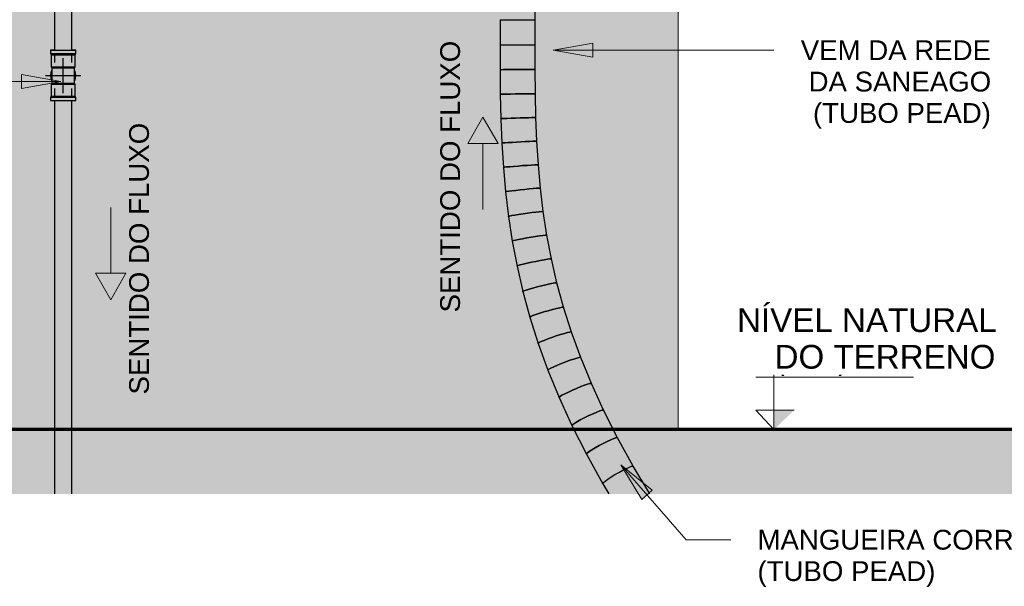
# Model space of a CAD drawing. Header units: metres. Extents: x -17.4 to -12.3, y -17 to 1.
# Tile 14 of 72: x -16.8 to -15.7, y -0.3 to 0.3. Entities that reach past the tile are written whole.
import ezdxf

# ---------------------------------------------------------------- set-up
doc = ezdxf.new("R2010")
doc.units = ezdxf.units.M
for name, color, linetype, lineweight in [('A-ANNO-DIMS', 7, 'Continuous', 9), ('A-ANNO-DIMS-15', 7, 'Continuous', 9), ('A-DETL-GENF', 7, 'Continuous', 5), ('A-DETL-THIN', 7, 'Continuous', 5), ('G-ANNO-DIMS', 7, 'Continuous', 9), ('G-ANNO-TEXT', 7, 'Continuous', 9), ('I-WALL', 7, 'Continuous', 5), ('P-PIPE', 7, 'Continuous', 5), ('P-PIPE-CNTR', 7, 'Continuous', 5)]:
    doc.layers.add(name, color=color, linetype=linetype, lineweight=lineweight)
doc.layers.add('A-DETL', color=7, linetype='Continuous', lineweight=5, true_color=0x00a600)
doc.styles.add('Arial', font='arial.ttf', dxfattribs={"height": 0.0225})
doc.styles.add('Arial_1', font='arial.ttf', dxfattribs={"height": 0.027})
doc.styles.add('Arial_2', font='arial.ttf', dxfattribs={"height": 0.0375})
doc.dimstyles.new('Com_linha__ref__contínua__-_Cor_Vermelha_Arial_2_5mm', dxfattribs={"dimscale": 0.3048, "dimtxt": 0.03826, "dimasz": 0.098425, "dimexe": 0.073819, "dimexo": 0.073819, "dimgap": 0.007382, "dimtad": 1, "dimlfac": 100, "dimrnd": 0.01, "dimdsep": 46, "dimtxsty": 'Arial_2', "dimblk1": 'OBLIQUE', "dimblk2": 'OBLIQUE', "dimsah": 1, "dimcen": 0.09, "dimdle": 0.073819, "dimazin": 0, "dimtfac": 1, "dimtdec": 4, "dimtix": 1, "dimtmove": 0, "dimatfit": 3, "dimfxl": 1, "dimtvp": 1, "dimtolj": 1, "dimtzin": 0, "dimarcsym": 2})
doc.dimstyles.new('Com_linha__ref__contínua__-_Cor_Vermelha_Arial_2_5mm_1', dxfattribs={"dimscale": 0.3048, "dimtxt": 0.03826, "dimasz": 0.098425, "dimexe": 0.073819, "dimexo": 0.073819, "dimgap": 0.007382, "dimtad": 1, "dimlfac": 100, "dimrnd": 0.01, "dimdsep": 46, "dimtxsty": 'Arial_2', "dimblk1": 'OBLIQUE', "dimblk2": 'OBLIQUE', "dimsah": 1, "dimcen": 0.09, "dimdle": 0.073819, "dimazin": 0, "dimtfac": 1, "dimtdec": 4, "dimtix": 1, "dimtmove": 2, "dimatfit": 3, "dimfxl": 1, "dimtvp": 1, "dimtolj": 1, "dimtzin": 0, "dimarcsym": 2})

# ---------------------------------------------------------------- blocks, each defined once
blk = doc.blocks.new('Te_Reducao - PVC Soldavel marron - Standard-V5-MURETA_1 Copiar 1')
at = {"layer": 'P-PIPE', "color": 3, "lineweight": 25, "true_color": 0x0ceb08}
for p, q in [((-16.7689, 0.2812), (-16.7689, 0.2777)), ((-16.7546, 0.2812), (-16.7689, 0.2812)), ((-16.7403, 0.2812), (-16.7546, 0.2812)), ((-16.7403, 0.2777), (-16.7403, 0.2812)), ((-16.7689, 0.2777), (-16.7681, 0.2764)), ((-16.7689, 0.2777), (-16.7546, 0.2777)), ((-16.7681, 0.2764), (-16.7681, 0.2627)), ((-16.7681, 0.2764), (-16.7546, 0.2764)), ((-16.7546, 0.2777), (-16.7403, 0.2777)), ((-16.7546, 0.2764), (-16.7411, 0.2764)), ((-16.7411, 0.2764), (-16.7403, 0.2777)), ((-16.7411, 0.2627), (-16.7411, 0.2764)), ((-16.7681, 0.2627), (-16.7676, 0.2617)), ((-16.7681, 0.2627), (-16.7546, 0.2627)), ((-16.7676, 0.2617), (-16.7676, 0.2527)), ((-16.7676, 0.2617), (-16.7546, 0.2617)), ((-16.7546, 0.2627), (-16.7411, 0.2627)), ((-16.7546, 0.2617), (-16.7416, 0.2617)), ((-16.7416, 0.2617), (-16.7411, 0.2627)), ((-16.7416, 0.2527), (-16.7416, 0.2617)), ((-16.7676, 0.2527), (-16.7676, 0.2437)), ((-16.7416, 0.2437), (-16.7416, 0.2527)), ((-16.7676, 0.2437), (-16.7681, 0.2427)), ((-16.7681, 0.2427), (-16.7681, 0.229)), ((-16.7546, 0.2427), (-16.7681, 0.2427)), ((-16.7546, 0.2437), (-16.7676, 0.2437)), ((-16.7419, 0.2437), (-16.7546, 0.2437)), ((-16.7448, 0.2427), (-16.7546, 0.2427)), ((-16.7411, 0.2427), (-16.7446, 0.2427)), ((-16.7416, 0.2437), (-16.7418, 0.2437)), ((-16.7411, 0.2427), (-16.7416, 0.2437)), ((-16.7411, 0.229), (-16.7411, 0.2427)), ((-16.7681, 0.229), (-16.7689, 0.2277)), ((-16.7689, 0.2277), (-16.7689, 0.2242)), ((-16.7546, 0.2277), (-16.7689, 0.2277)), ((-16.7689, 0.2242), (-16.7546, 0.2242)), ((-16.7546, 0.229), (-16.7681, 0.229)), ((-16.75, 0.229), (-16.7546, 0.229)), ((-16.7403, 0.2277), (-16.7546, 0.2277)), ((-16.7546, 0.2242), (-16.7475, 0.2242)), ((-16.7429, 0.229), (-16.75, 0.229)), ((-16.7475, 0.2242), (-16.7445, 0.2242)), ((-16.7443, 0.2242), (-16.7408, 0.2242)), ((-16.7411, 0.229), (-16.7429, 0.229)), ((-16.7403, 0.2277), (-16.7411, 0.229)), ((-16.7406, 0.2242), (-16.7403, 0.2242)), ((-16.7403, 0.2242), (-16.7403, 0.2277))]:
    blk.add_line(p, q, dxfattribs=at)
for radius, start, end in [(0.0143, 157.0571, 202.9591), (0.0143, 156.2783, 168.018), (0.0143, 15.4519, 23.7217), (0.0143, 337.0409, 22.9429), (0.0143, 173.3047, 186.6826), (0.0143, 191.9728, 203.7217), (0.0135, 166.2257, 193.7742), (0.0135, 9.5589, 13.7743), (0.0135, 346.2258, 9.2547), (0.0143, 336.2783, 348.0272), (0.0143, 11.982, 15), (0.0143, 353.3174, 6.6953)]:
    blk.add_arc((-16.7546, 0.2527), radius, start, end, dxfattribs=at)
blk = doc.blocks.new('Joelho 45_90 - PVC Soldavel marron - Standard-V6-MURETA_1 Copiar 1')
at = {"layer": 'P-PIPE', "color": 3, "lineweight": 25, "true_color": 0x0ceb08}
for p, q in [((-16.7689, 0.2818), (-16.7689, 0.2783)), ((-16.7647, 0.2818), (-16.7689, 0.2818)), ((-16.7403, 0.2818), (-16.7445, 0.2818)), ((-16.7403, 0.2783), (-16.7403, 0.2818)), ((-16.7689, 0.2783), (-16.7687, 0.2781)), ((-16.7688, 0.2783), (-16.7689, 0.2783)), ((-16.7405, 0.2781), (-16.7403, 0.2783)), ((-16.7403, 0.2783), (-16.7405, 0.2783))]:
    blk.add_line(p, q, dxfattribs=at)
for start, end in [(156.2783, 168.018), (15.4519, 23.7217), (173.3047, 186.6826), (191.9728, 203.7217), (336.2783, 348.0272), (11.982, 15), (353.3174, 6.6953)]:
    blk.add_arc((-16.7546, 0.2527), 0.0143, start, end, dxfattribs=at)
blk = doc.blocks.new('Elevações de ponto - Cota de elevação - corte _N_O e N_A_-1979376-MURETA_1 Copiar 1')
at = {"layer": 'G-ANNO-DIMS'}
blk.add_hatch(color=256, dxfattribs=at).paths.add_polyline_path([(-15.9224, -0.1279), (-15.9454, -0.15), (-15.9454, -0.1279)])
for p, q in [((-15.9454, -0.15), (-15.9454, -0.075)), ((-15.966, -0.0904), (-15.7866, -0.0904)), ((-15.9454, -0.15), (-15.966, -0.1279)), ((-15.966, -0.1279), (-15.9224, -0.1279)), ((-15.9454, -0.1279), (-15.966, -0.1279)), ((-15.966, -0.1279), (-15.9454, -0.15)), ((-15.9454, -0.15), (-15.9454, -0.1279))]:
    blk.add_line(p, q, dxfattribs=at)
blk = doc.blocks.new('DIMBLOCK1-MURETA_1 Copiar 1')
at = {"layer": 'A-ANNO-DIMS-15', "color": 242, "true_color": 0xbd2b2e}
for p, q in [((-16.9135, 0.38), (-16.9285, 0.395)), ((-16.9135, 0.4025), (-16.9135, -0.1725)), ((-16.9135, 0.38), (-16.936, 0.38)), ((-16.9135, 0.38), (-16.8985, 0.365)), ((-16.9135, 0.38), (-16.7095, 0.38)), ((-16.9135, -0.15), (-16.9285, -0.135)), ((-16.9135, -0.15), (-16.9148, -0.15)), ((-16.9135, -0.15), (-16.8985, -0.165)), ((-16.9135, -0.15), (-16.891, -0.15))]:
    blk.add_line(p, q, dxfattribs=at)
at = {"layer": 'A-ANNO-DIMS-15', "color": 0, "insert": (-16.9644, 0.0862), "char_height": 0.0375, "width": 0.069221, "attachment_point": 1, "rotation": 90, "line_spacing_factor": 0.941778, "style": 'Arial_2'}
blk.add_mtext('53', dxfattribs=at)
blk = doc.blocks.new('_Oblique')
at = {"color": 0, "linetype": 'ByBlock', "lineweight": -2}
blk.add_line((-0.5, -0.5), (0.5, 0.5), dxfattribs=at)
blk = doc.blocks.new('DIMBLOCK2-MURETA_1 Copiar 1')
at = {"layer": 'A-ANNO-DIMS-15', "color": 242, "true_color": 0xbd2b2e}
for p, q in [((-17.0056, 0.75), (-17.0206, 0.765)), ((-17.0056, 0.7725), (-17.0056, -0.1725)), ((-17.0056, 0.75), (-17.0281, 0.75)), ((-17.0056, 0.75), (-16.9906, 0.735)), ((-17.0056, 0.75), (-16.7095, 0.75)), ((-17.0056, -0.15), (-17.0206, -0.135)), ((-17.0056, -0.15), (-17.0069, -0.15)), ((-17.0056, -0.15), (-16.9906, -0.165)), ((-17.0056, -0.15), (-16.9831, -0.15))]:
    blk.add_line(p, q, dxfattribs=at)
at = {"layer": 'A-ANNO-DIMS-15', "color": 0, "insert": (-17.0566, 0.3304), "char_height": 0.0375, "width": 0.069221, "attachment_point": 1, "rotation": 90, "line_spacing_factor": 0.941778, "style": 'Arial_2'}
blk.add_mtext('90', dxfattribs=at)

msp = doc.modelspace()

# ---------------------------------------------------------------- hatches: boundary and pattern name
at = {"layer": 'A-DETL-GENF', "true_color": 0xd2e2c2}
h = msp.add_hatch(color=254, dxfattribs=at)
h.paths.add_polyline_path([(-16.87758, -0.22318), (-16.76462, -0.22318), (-16.76462, -0.15), (-17.25011, -0.15), (-17.25011, -0.22318)])
h.paths.add_polyline_path([(-15.48198, -0.22318), (-15.48198, -0.15), (-16.12835, -0.15), (-16.12132, -0.16358), (-16.10313, -0.19624), (-16.08706, -0.22318), (-15.88381, -0.22318)])
h.paths.add_polyline_path([(-16.13326, -0.22318), (-16.1419, -0.20849), (-16.16018, -0.17507), (-16.17282, -0.15), (-16.74462, -0.15), (-16.74462, -0.22318), (-16.13445, -0.22318)])
for points in [[(-16.74462, -0.22318), (-16.74462, -0.15), (-16.76462, -0.15), (-16.76459, -0.22318), (-16.74493, -0.22318)], [(-16.11127, -0.22318), (-16.08706, -0.22318), (-16.10741, -0.18882), (-16.12525, -0.15615), (-16.12841, -0.15), (-16.17282, -0.15), (-16.15707, -0.18095), (-16.13947, -0.21278), (-16.13326, -0.22318), (-16.11153, -0.22318)]]:
    msp.add_hatch(color=254, dxfattribs=at).paths.add_polyline_path(points)
at = {"layer": 'G-ANNO-TEXT'}
for points in [[(-16.19658, 0.28161), (-16.15158, 0.27368), (-16.15158, 0.28955)], [(-16.75706, 0.24589), (-16.80206, 0.25383), (-16.80206, 0.23796)], [(-16.11953, -0.19021), (-16.09596, -0.22935), (-16.08399, -0.21893)]]:
    msp.add_hatch(color=256, dxfattribs=at).paths.add_polyline_path(points)
at = {"layer": 'I-WALL', "true_color": 0x5b783c, "transparency": 33554468}
h = msp.add_hatch(color=77, dxfattribs=at)
h.paths.add_polyline_path([(-16.18888, -0.15), (-16.17282, -0.15), (-16.17644, -0.14259), (-16.19151, -0.10923), (-16.20393, -0.07853), (-16.2147, -0.04852), (-16.22422, -0.01799), (-16.23199, 0.01098), (-16.2386, 0.04031), (-16.24394, 0.06923), (-16.24795, 0.09614), (-16.25111, 0.12323), (-16.25347, 0.15026), (-16.25509, 0.17629), (-16.2562, 0.20386), (-16.25693, 0.24144), (-16.2571, 0.25956), (-16.257, 0.32592), (-16.25703, 0.365), (-16.68834, 0.36517), (-16.69222, 0.36568), (-16.69704, 0.36768), (-16.70118, 0.37086), (-16.70436, 0.375), (-16.70636, 0.37982), (-16.70704, 0.385), (-16.70704, 0.48418), (-16.72552, 0.48407), (-16.72552, 0.47988), (-16.72902, 0.47988), (-16.73082, 0.48178), (-16.74192, 0.48178), (-16.74282, 0.48264), (-16.74297, 0.48265), (-16.74307, 0.48253), (-16.74307, 0.48238), (-16.74222, 0.48148), (-16.74222, 0.47038), (-16.74032, 0.46858), (-16.74032, 0.46508), (-16.74462, 0.46508), (-16.74451, 0.2818), (-16.74032, 0.2818), (-16.74054, 0.2777), (-16.74132, 0.2764), (-16.74129, 0.26256), (-16.74165, 0.2617), (-16.74162, 0.25837), (-16.74081, 0.2564), (-16.74032, 0.2527), (-16.74081, 0.249), (-16.74164, 0.24672), (-16.74162, 0.24365), (-16.7412, 0.2427), (-16.7412, 0.22881), (-16.74054, 0.2277), (-16.74032, 0.2242), (-16.74462, 0.2242), (-16.74462, -0.15), (-16.18988, -0.15)])
h.paths.add_polyline_path([(-16.12779, -0.15), (-16.05454, -0.15), (-16.05454, 0.85), (-16.85454, 0.85), (-16.85454, -0.15), (-16.76462, -0.15), (-16.76473, 0.2242), (-16.76892, 0.2242), (-16.7687, 0.2277), (-16.76792, 0.22916), (-16.76791, 0.24293), (-16.76759, 0.2437), (-16.76762, 0.24703), (-16.76843, 0.249), (-16.76892, 0.2527), (-16.76843, 0.2564), (-16.7676, 0.25841), (-16.76762, 0.26176), (-16.76801, 0.2627), (-16.76803, 0.2766), (-16.7687, 0.27771), (-16.76892, 0.2818), (-16.76462, 0.2818), (-16.76473, 0.46508), (-16.76892, 0.46508), (-16.76892, 0.46858), (-16.76702, 0.47038), (-16.767, 0.4815), (-16.76616, 0.48238), (-16.76462, 0.48815), (-16.76462, 0.57322), (-16.76962, 0.57322), (-16.76954, 0.57935), (-16.76911, 0.58566), (-16.76616, 0.58652), (-16.76603, 0.59064), (-16.76761, 0.59252), (-16.76939, 0.59742), (-16.76924, 0.60304), (-16.76756, 0.60758), (-16.76417, 0.61157), (-16.75941, 0.61418), (-16.75462, 0.61502), (-16.7495, 0.61412), (-16.74469, 0.61117), (-16.74163, 0.60753), (-16.73985, 0.60245), (-16.73985, 0.59742), (-16.74166, 0.59248), (-16.74327, 0.59044), (-16.74307, 0.58652), (-16.73985, 0.58562), (-16.73962, 0.57322), (-16.74462, 0.57322), (-16.74462, 0.50524), (-16.74271, 0.50583), (-16.74192, 0.50658), (-16.73082, 0.50658), (-16.72902, 0.50848), (-16.72552, 0.50848), (-16.72552, 0.50418), (-16.70704, 0.50418), (-16.70687, 0.74629), (-16.70636, 0.75018), (-16.70436, 0.755), (-16.70118, 0.75914), (-16.69704, 0.76232), (-16.69222, 0.76432), (-16.68704, 0.765), (-16.22075, 0.76483), (-16.21687, 0.76432), (-16.21204, 0.76232), (-16.2079, 0.75914), (-16.20472, 0.755), (-16.20272, 0.75018), (-16.20204, 0.745), (-16.20221, 0.38371), (-16.20272, 0.37982), (-16.20472, 0.375), (-16.2079, 0.37086), (-16.21204, 0.36768), (-16.21713, 0.36565), (-16.21726, 0.3048), (-16.2173, 0.25963), (-16.21687, 0.22476), (-16.21618, 0.1992), (-16.21531, 0.17777), (-16.21362, 0.15093), (-16.21122, 0.12415), (-16.20781, 0.09614), (-16.20323, 0.06726), (-16.19861, 0.04323), (-16.19194, 0.01474), (-16.18394, -0.01399), (-16.17493, -0.04196), (-16.16476, -0.06972), (-16.15171, -0.10114), (-16.13903, -0.12881), (-16.12835, -0.15)])
h.paths.add_polyline_path([(-16.76603, 0.59217), (-16.76621, 0.59264), (-16.76745, 0.59497), (-16.7666, 0.59285), (-16.76614, 0.5923)])
h.paths.add_polyline_path([(-16.76782, 0.60407), (-16.76634, 0.6075), (-16.76692, 0.60654), (-16.76779, 0.60414)])
h.paths.add_polyline_path([(-16.76475, 0.6094), (-16.76229, 0.61152), (-16.76367, 0.61069), (-16.76465, 0.60952)])
h.paths.add_polyline_path([(-16.76012, 0.61277), (-16.75787, 0.61345), (-16.75975, 0.61298), (-16.76003, 0.61282)])
h = msp.add_hatch(color=77, dxfattribs=at)
h.paths.add_polyline_path([(-16.16551, -0.15), (-16.12835, -0.15), (-16.14107, -0.12443), (-16.15379, -0.09647), (-16.16565, -0.06747), (-16.17615, -0.03851), (-16.18514, -0.01013), (-16.19299, 0.01889), (-16.19901, 0.04514), (-16.20418, 0.07249), (-16.20839, 0.10052), (-16.21145, 0.12657), (-16.214, 0.15696), (-16.21549, 0.18221), (-16.21658, 0.21236), (-16.21712, 0.24144), (-16.2173, 0.25964), (-16.21719, 0.32592), (-16.21719, 0.36564), (-16.22204, 0.365), (-16.25694, 0.365), (-16.25703, 0.31625), (-16.2571, 0.25944), (-16.25683, 0.23147), (-16.25602, 0.1992), (-16.25501, 0.17497), (-16.25334, 0.14832), (-16.25087, 0.12057), (-16.24725, 0.0908), (-16.24322, 0.06455), (-16.2378, 0.03612), (-16.23002, 0.00321), (-16.22204, -0.0254), (-16.2126, -0.05468), (-16.20159, -0.08466), (-16.18888, -0.11539), (-16.17436, -0.14694), (-16.17282, -0.15), (-16.16846, -0.15)])
h.paths.add_polyline_path([(-16.76962, 0.57322), (-16.73962, 0.57322), (-16.73967, 0.57935), (-16.73985, 0.58562), (-16.74307, 0.58652), (-16.74321, 0.59064), (-16.74163, 0.59253), (-16.73985, 0.59759), (-16.73985, 0.60263), (-16.74166, 0.60757), (-16.74498, 0.61152), (-16.74983, 0.61418), (-16.75462, 0.61502), (-16.75975, 0.61412), (-16.76426, 0.61152), (-16.76761, 0.60752), (-16.76939, 0.60245), (-16.76924, 0.59701), (-16.76755, 0.59245), (-16.76597, 0.59044), (-16.76621, 0.58651), (-16.76924, 0.58562), (-16.76962, 0.57672)])
h.paths.add_polyline_path([(-16.76603, 0.59217), (-16.76691, 0.59349), (-16.76761, 0.59554), (-16.76603, 0.59227)])
h.paths.add_polyline_path([(-16.76782, 0.60407), (-16.76674, 0.60702), (-16.76621, 0.60741), (-16.76779, 0.60412)])
h.paths.add_polyline_path([(-16.76475, 0.6094), (-16.76354, 0.61079), (-16.76203, 0.61157), (-16.76462, 0.60951)])
h.paths.add_polyline_path([(-16.76012, 0.61277), (-16.75941, 0.61318), (-16.75766, 0.61333)])
msp.add_hatch(color=77, dxfattribs=at).paths.add_polyline_path([(-16.76462, -0.15), (-16.74462, -0.15), (-16.74451, 0.2242), (-16.74032, 0.2242), (-16.74054, 0.2277), (-16.74132, 0.22916), (-16.74132, 0.24293), (-16.74165, 0.2437), (-16.74162, 0.24703), (-16.74081, 0.249), (-16.74032, 0.2527), (-16.74085, 0.25651), (-16.74164, 0.25841), (-16.74162, 0.26176), (-16.7412, 0.2627), (-16.74123, 0.27656), (-16.74054, 0.27771), (-16.74032, 0.2818), (-16.74462, 0.2818), (-16.74451, 0.46508), (-16.74032, 0.46508), (-16.74032, 0.46858), (-16.74222, 0.47038), (-16.74222, 0.48148), (-16.74307, 0.48238), (-16.74307, 0.48253), (-16.74297, 0.48265), (-16.74282, 0.48264), (-16.74192, 0.48178), (-16.73082, 0.48178), (-16.72902, 0.47988), (-16.72552, 0.47988), (-16.72552, 0.48418), (-16.70704, 0.48418), (-16.70704, 0.50418), (-16.72552, 0.50429), (-16.72552, 0.50848), (-16.72902, 0.50848), (-16.73082, 0.50658), (-16.74192, 0.50658), (-16.74282, 0.50573), (-16.74462, 0.50533), (-16.74463, 0.57322), (-16.76462, 0.57322), (-16.76462, 0.48815), (-16.76627, 0.48227), (-16.76702, 0.48148), (-16.76702, 0.47038), (-16.76892, 0.46858), (-16.76892, 0.46508), (-16.76462, 0.46508), (-16.76473, 0.2818), (-16.76892, 0.2818), (-16.7687, 0.2777), (-16.76791, 0.2764), (-16.76785, 0.26233), (-16.76759, 0.2617), (-16.76762, 0.25837), (-16.76843, 0.2564), (-16.76886, 0.25224), (-16.76843, 0.249), (-16.7676, 0.247), (-16.76762, 0.24365), (-16.76803, 0.2427), (-16.76801, 0.22885), (-16.7687, 0.2277), (-16.76892, 0.2242), (-16.76462, 0.2242), (-16.76462, 0.11472)])

# ---------------------------------------------------------------- linework, layer by layer
at = {"layer": 'A-DETL', "color": 7, "lineweight": 70}
msp.add_line((-15.48198, -0.15), (-17.25011, -0.15), dxfattribs=at)
at = {"layer": 'A-DETL-THIN'}
for p, q in [((-16.27672, 0.20547), (-16.29404, 0.17547)), ((-16.25939, 0.17547), (-16.27672, 0.20547)), ((-16.29404, 0.17547), (-16.25939, 0.17547)), ((-16.27672, 0.10047), (-16.27672, 0.17547)), ((-16.70047, 0.10277), (-16.70047, 0.02777)), ((-16.71779, 0.02777), (-16.70047, -0.00223)), ((-16.68315, 0.02777), (-16.71779, 0.02777)), ((-16.70047, -0.00223), (-16.68315, 0.02777))]:
    msp.add_line(p, q, dxfattribs=at)
at = {"layer": 'G-ANNO-TEXT'}
for p, q in [((-16.15158, 0.28955), (-16.19658, 0.28161)), ((-16.19658, 0.28161), (-16.15158, 0.27368)), ((-16.19658, 0.28161), (-15.96717, 0.28161)), ((-16.15158, 0.27368), (-16.15158, 0.28955)), ((-15.96717, 0.28161), (-15.94534, 0.28161)), ((-16.75706, 0.24589), (-16.80206, 0.25383)), ((-16.80206, 0.25383), (-16.80206, 0.23796)), ((-16.75706, 0.24589), (-16.86961, 0.24589)), ((-16.80206, 0.23796), (-16.75706, 0.24589)), ((-16.11953, -0.19021), (-16.09596, -0.22935)), ((-16.08399, -0.21893), (-16.11953, -0.19021)), ((-16.11953, -0.19021), (-16.04545, -0.27527)), ((-16.09596, -0.22935), (-16.08399, -0.21893)), ((-16.04545, -0.27527), (-15.99462, -0.27527))]:
    msp.add_line(p, q, dxfattribs=at)
at = {"layer": 'I-WALL', "color": 88, "true_color": 0x0c1008}
msp.add_line((-16.05454, 0.85), (-16.05454, -0.15), dxfattribs=at)
at = {"layer": 'I-WALL'}
msp.add_line((-16.85454, -0.15), (-16.05454, -0.15), dxfattribs=at)
at = {"layer": 'P-PIPE', "color": 3, "lineweight": 25, "true_color": 0x0ceb08}
for p, q in [((-16.76462, 0.46508), (-16.76462, 0.2812)), ((-16.74462, 0.2812), (-16.74462, 0.46508)), ((-16.21713, 0.31615), (-16.21703, 0.34533)), ((-16.25713, 0.31629), (-16.25722, 0.28772)), ((-16.21723, 0.28759), (-16.21713, 0.31615)), ((-16.25722, 0.28772), (-16.2572, 0.25944)), ((-16.25722, 0.28772), (-16.25713, 0.28772)), ((-16.25713, 0.28772), (-16.25594, 0.28771)), ((-16.25594, 0.28771), (-16.25348, 0.28769)), ((-16.25348, 0.28769), (-16.24991, 0.28767)), ((-16.24991, 0.28767), (-16.24547, 0.28765)), ((-16.24547, 0.28765), (-16.24048, 0.28763)), ((-16.24048, 0.28763), (-16.23526, 0.28761)), ((-16.23526, 0.28761), (-16.23017, 0.2876)), ((-16.23017, 0.2876), (-16.22557, 0.28758)), ((-16.22557, 0.28758), (-16.22176, 0.28758)), ((-16.22176, 0.28758), (-16.21901, 0.28758)), ((-16.219, 0.28758), (-16.21749, 0.28758)), ((-16.21749, 0.28758), (-16.21732, 0.28759)), ((-16.2172, 0.25965), (-16.21722, 0.28759)), ((-16.76462, 0.2784), (-16.76462, 0.2675)), ((-16.74462, 0.2675), (-16.74462, 0.2784)), ((-16.2572, 0.25944), (-16.25693, 0.23146)), ((-16.2571, 0.25944), (-16.2572, 0.25944)), ((-16.21694, 0.23211), (-16.2172, 0.25965)), ((-16.76462, 0.2379), (-16.76462, 0.22758)), ((-16.74462, 0.22758), (-16.74462, 0.2379)), ((-16.76462, 0.2242), (-16.76462, -0.22318)), ((-16.74462, 0.19921), (-16.74462, 0.2242)), ((-16.25683, 0.23147), (-16.25693, 0.23146)), ((-16.25693, 0.23146), (-16.25683, 0.23147)), ((-16.25693, 0.23146), (-16.2563, 0.20367)), ((-16.21632, 0.20493), (-16.21694, 0.23211)), ((-16.2563, 0.20367), (-16.25517, 0.17597)), ((-16.2562, 0.20368), (-16.25629, 0.20367)), ((-16.25629, 0.20367), (-16.2562, 0.20368)), ((-16.21523, 0.17803), (-16.21632, 0.20493)), ((-16.74462, -0.22318), (-16.74462, 0.1992)), ((-16.25508, 0.176), (-16.25517, 0.17597)), ((-16.25517, 0.17597), (-16.25508, 0.176)), ((-16.25517, 0.17597), (-16.25344, 0.14828)), ((-16.21355, 0.15131), (-16.21523, 0.17803)), ((-16.25334, 0.14832), (-16.25344, 0.14828)), ((-16.25344, 0.14828), (-16.25334, 0.14832)), ((-16.25344, 0.14828), (-16.25097, 0.12052)), ((-16.21118, 0.12467), (-16.21355, 0.15131)), ((-16.20799, 0.09801), (-16.21118, 0.12467)), ((-16.25097, 0.12052), (-16.24763, 0.0926)), ((-16.25087, 0.12057), (-16.25096, 0.12052)), ((-16.25096, 0.12052), (-16.25087, 0.12057)), ((-16.24754, 0.09267), (-16.24763, 0.0926)), ((-16.24763, 0.0926), (-16.24754, 0.09267)), ((-16.24763, 0.0926), (-16.24331, 0.06446)), ((-16.20389, 0.07125), (-16.20799, 0.09801)), ((-16.19874, 0.04426), (-16.20389, 0.07125)), ((-16.24322, 0.06455), (-16.24331, 0.06446)), ((-16.24331, 0.06446), (-16.24322, 0.06455)), ((-16.24331, 0.06446), (-16.23788, 0.03601)), ((-16.2378, 0.03612), (-16.23788, 0.03601)), ((-16.23788, 0.03601), (-16.2378, 0.03612)), ((-16.23788, 0.03601), (-16.23122, 0.00718)), ((-16.19243, 0.01696), (-16.19874, 0.04426)), ((-16.18485, -0.01077), (-16.19243, 0.01696)), ((-16.23114, 0.00731), (-16.23122, 0.00718)), ((-16.23122, 0.00718), (-16.23114, 0.00731)), ((-16.23122, 0.00718), (-16.22322, -0.0221)), ((-16.17587, -0.03902), (-16.18485, -0.01076)), ((-16.22314, -0.02195), (-16.22321, -0.0221)), ((-16.22321, -0.02211), (-16.22314, -0.02195)), ((-16.22321, -0.0221), (-16.21374, -0.05191)), ((-16.16537, -0.0679), (-16.17587, -0.03901)), ((-16.21367, -0.05174), (-16.21374, -0.05191)), ((-16.21374, -0.05192), (-16.21367, -0.05174)), ((-16.21374, -0.05192), (-16.20268, -0.08232)), ((-16.15322, -0.09751), (-16.16537, -0.06789)), ((-16.20262, -0.08213), (-16.20268, -0.08232)), ((-16.20268, -0.08233), (-16.20262, -0.08213)), ((-16.20268, -0.08233), (-16.18993, -0.11341)), ((-16.13931, -0.12794), (-16.15322, -0.0975)), ((-16.18993, -0.11342), (-16.17537, -0.14526)), ((-16.18988, -0.11319), (-16.18978, -0.11352)), ((-16.18978, -0.11352), (-16.18988, -0.11319)), ((-16.1235, -0.1593), (-16.13931, -0.12794)), ((-16.17533, -0.14502), (-16.17519, -0.14539)), ((-16.17519, -0.14539), (-16.17533, -0.14502))]:
    msp.add_line(p, q, dxfattribs=at)
at = {"layer": 'P-PIPE', "color": 3, "lineweight": 25, "true_color": 0x00ff00}
for p, q in [((-16.17537, -0.14527), (-16.15889, -0.17796)), ((-16.10567, -0.19168), (-16.1235, -0.1593)), ((-16.15889, -0.17796), (-16.14037, -0.21157)), ((-16.15886, -0.17768), (-16.15868, -0.17809)), ((-16.15867, -0.17809), (-16.15886, -0.17768)), ((-16.08687, -0.22318), (-16.10567, -0.19167)), ((-16.14037, -0.21158), (-16.13345, -0.22318)), ((-16.14012, -0.21171), (-16.14036, -0.21128)), ((-16.14012, -0.21172), (-16.14036, -0.21128))]:
    msp.add_line(p, q, dxfattribs=at)
at = {"layer": 'P-PIPE', "color": 3, "lineweight": 25, "true_color": 0x0ceb08, "flags": 128}
for points in [[(-16.23523, 0.25956), (-16.24045, 0.25953), (-16.24545, 0.2595), (-16.24988, 0.25948), (-16.25345, 0.25946), (-16.25592, 0.25944), (-16.2571, 0.25944)], [(-16.2571, 0.25944), (-16.25592, 0.25944), (-16.25345, 0.25946), (-16.24988, 0.25948), (-16.24545, 0.2595), (-16.24045, 0.25953), (-16.23523, 0.25956)], [(-16.2173, 0.25964), (-16.21747, 0.25964), (-16.21898, 0.25964), (-16.22174, 0.25963), (-16.22555, 0.25961), (-16.23015, 0.25958), (-16.23523, 0.25956)], [(-16.23523, 0.25956), (-16.23015, 0.25958), (-16.22555, 0.25961), (-16.22174, 0.25963), (-16.21898, 0.25964), (-16.21747, 0.25964), (-16.2173, 0.25964)], [(-16.23497, 0.23187), (-16.24019, 0.23179), (-16.24518, 0.2317), (-16.24962, 0.23162), (-16.25319, 0.23155), (-16.25565, 0.2315), (-16.25683, 0.23147)], [(-16.25683, 0.23147), (-16.25565, 0.2315), (-16.25319, 0.23155), (-16.24962, 0.23162), (-16.24518, 0.2317), (-16.24019, 0.23179), (-16.23497, 0.23187)], [(-16.21703, 0.2321), (-16.2172, 0.23211), (-16.21872, 0.2321), (-16.22147, 0.23207), (-16.22528, 0.23202), (-16.22988, 0.23195), (-16.23497, 0.23187)], [(-16.23497, 0.23187), (-16.22988, 0.23195), (-16.22528, 0.23202), (-16.22147, 0.23207), (-16.21872, 0.2321), (-16.2172, 0.23211), (-16.21703, 0.2321)], [(-16.23434, 0.20449), (-16.23956, 0.20432), (-16.24455, 0.20415), (-16.24899, 0.204), (-16.25255, 0.20386), (-16.25501, 0.20375), (-16.2562, 0.20368)], [(-16.2562, 0.20368), (-16.25501, 0.20375), (-16.25255, 0.20386), (-16.24899, 0.204), (-16.24455, 0.20415), (-16.23956, 0.20432), (-16.23434, 0.20449)], [(-16.21641, 0.20492), (-16.21658, 0.20495), (-16.2181, 0.20493), (-16.22085, 0.20487), (-16.22466, 0.20477), (-16.22926, 0.20464), (-16.23434, 0.20449)], [(-16.23434, 0.20449), (-16.22926, 0.20464), (-16.22466, 0.20477), (-16.22085, 0.20487), (-16.2181, 0.20493), (-16.21658, 0.20495), (-16.21641, 0.20492)], [(-16.23324, 0.17731), (-16.23845, 0.17704), (-16.24344, 0.17677), (-16.24787, 0.17651), (-16.25144, 0.17629), (-16.25389, 0.17611), (-16.25508, 0.176)], [(-16.25508, 0.176), (-16.25389, 0.17611), (-16.25144, 0.17629), (-16.24787, 0.17651), (-16.24344, 0.17677), (-16.23845, 0.17704), (-16.23324, 0.17731)], [(-16.21532, 0.178), (-16.21549, 0.17805), (-16.21701, 0.17803), (-16.21976, 0.17793), (-16.22356, 0.17777), (-16.22816, 0.17756), (-16.23324, 0.17731)], [(-16.23324, 0.17731), (-16.22816, 0.17756), (-16.22356, 0.17777), (-16.21976, 0.17793), (-16.21701, 0.17803), (-16.21549, 0.17805), (-16.21532, 0.178)], [(-16.23155, 0.15026), (-16.23675, 0.14986), (-16.24173, 0.14946), (-16.24615, 0.14908), (-16.24971, 0.14875), (-16.25216, 0.14849), (-16.25334, 0.14832)], [(-16.25334, 0.14832), (-16.25216, 0.14849), (-16.24971, 0.14875), (-16.24615, 0.14908), (-16.24173, 0.14946), (-16.23675, 0.14986), (-16.23155, 0.15026)], [(-16.21365, 0.15127), (-16.21382, 0.15134), (-16.21533, 0.1513), (-16.21808, 0.15116), (-16.22188, 0.15093), (-16.22648, 0.15062), (-16.23155, 0.15026)], [(-16.23155, 0.15026), (-16.22648, 0.15062), (-16.22188, 0.15093), (-16.21808, 0.15116), (-16.21533, 0.1513), (-16.21382, 0.15134), (-16.21365, 0.15127)], [(-16.21127, 0.12461), (-16.21145, 0.12471), (-16.21296, 0.12466), (-16.2157, 0.12447), (-16.2195, 0.12415), (-16.22408, 0.12373), (-16.22914, 0.12323)], [(-16.22914, 0.12323), (-16.22408, 0.12373), (-16.2195, 0.12415), (-16.2157, 0.12447), (-16.21296, 0.12466), (-16.21145, 0.12471), (-16.21127, 0.12461)], [(-16.22914, 0.12323), (-16.23433, 0.12268), (-16.2393, 0.12213), (-16.24371, 0.12161), (-16.24725, 0.12116), (-16.2497, 0.12081), (-16.25087, 0.12057)], [(-16.25087, 0.12057), (-16.2497, 0.12081), (-16.24725, 0.12116), (-16.24371, 0.12161), (-16.2393, 0.12213), (-16.23433, 0.12268), (-16.22914, 0.12323)], [(-16.2259, 0.09614), (-16.23107, 0.09543), (-16.23602, 0.09471), (-16.24041, 0.09403), (-16.24394, 0.09344), (-16.24637, 0.09298), (-16.24754, 0.09267)], [(-16.24754, 0.09267), (-16.24637, 0.09298), (-16.24394, 0.09344), (-16.24041, 0.09403), (-16.23602, 0.09471), (-16.23107, 0.09543), (-16.2259, 0.09614)], [(-16.20809, 0.09794), (-16.20826, 0.09807), (-16.20977, 0.098), (-16.21251, 0.09776), (-16.2163, 0.09734), (-16.22086, 0.09679), (-16.2259, 0.09614)], [(-16.2259, 0.09614), (-16.22086, 0.09679), (-16.2163, 0.09734), (-16.21251, 0.09776), (-16.20977, 0.098), (-16.20826, 0.09807), (-16.20809, 0.09794)], [(-16.22172, 0.06889), (-16.22686, 0.068), (-16.23178, 0.0671), (-16.23615, 0.06625), (-16.23965, 0.06551), (-16.24207, 0.06493), (-16.24322, 0.06455)], [(-16.24322, 0.06455), (-16.24207, 0.06493), (-16.23965, 0.06551), (-16.23615, 0.06625), (-16.23178, 0.0671), (-16.22686, 0.068), (-16.22172, 0.06889)], [(-16.20398, 0.07116), (-16.20416, 0.07131), (-16.20566, 0.07123), (-16.20839, 0.07092), (-16.21216, 0.0704), (-16.21671, 0.06971), (-16.22172, 0.06889)], [(-16.22172, 0.06889), (-16.21671, 0.06971), (-16.21216, 0.0704), (-16.20839, 0.07092), (-16.20566, 0.07123), (-16.20416, 0.07131), (-16.20398, 0.07116)], [(-16.21647, 0.04139), (-16.22158, 0.04031), (-16.22646, 0.03922), (-16.23079, 0.03818), (-16.23427, 0.03728), (-16.23666, 0.03658), (-16.2378, 0.03612)], [(-16.2378, 0.03612), (-16.23666, 0.03658), (-16.23427, 0.03728), (-16.23079, 0.03818), (-16.22646, 0.03922), (-16.22158, 0.04031), (-16.21647, 0.04139)], [(-16.19882, 0.04415), (-16.19901, 0.04434), (-16.20051, 0.04424), (-16.20323, 0.04387), (-16.20698, 0.04323), (-16.21149, 0.04239), (-16.21647, 0.04139)], [(-16.21647, 0.04139), (-16.21149, 0.04239), (-16.20698, 0.04323), (-16.20323, 0.04387), (-16.20051, 0.04424), (-16.19901, 0.04434), (-16.19882, 0.04415)], [(-16.21004, 0.01356), (-16.2151, 0.01227), (-16.21994, 0.01098), (-16.22422, 0.00975), (-16.22766, 0.00869), (-16.23002, 0.00786), (-16.23114, 0.00731)], [(-16.23114, 0.00731), (-16.23002, 0.00786), (-16.22766, 0.00869), (-16.22422, 0.00975), (-16.21994, 0.01098), (-16.2151, 0.01227), (-16.21004, 0.01356)], [(-16.19251, 0.01683), (-16.19271, 0.01705), (-16.19421, 0.01694), (-16.19691, 0.01649), (-16.20062, 0.01574), (-16.2051, 0.01474), (-16.21004, 0.01356)], [(-16.21004, 0.01356), (-16.2051, 0.01474), (-16.20062, 0.01574), (-16.19691, 0.01649), (-16.19421, 0.01694), (-16.19271, 0.01705), (-16.19251, 0.01683)], [(-16.18492, -0.01092), (-16.18513, -0.01066), (-16.18662, -0.0108), (-16.1893, -0.01132), (-16.19299, -0.01219), (-16.19742, -0.01334), (-16.20231, -0.01471)], [(-16.20231, -0.01471), (-16.19742, -0.01334), (-16.19299, -0.01219), (-16.1893, -0.01132), (-16.18662, -0.0108), (-16.18513, -0.01066), (-16.18492, -0.01092)], [(-16.20231, -0.01471), (-16.20732, -0.0162), (-16.2121, -0.0177), (-16.21633, -0.01912), (-16.21972, -0.02035), (-16.22204, -0.02132), (-16.22314, -0.02195)], [(-16.22314, -0.02195), (-16.22204, -0.02132), (-16.21972, -0.02035), (-16.21633, -0.01912), (-16.2121, -0.0177), (-16.20732, -0.0162), (-16.20231, -0.01471)], [(-16.19316, -0.04351), (-16.1981, -0.0452), (-16.20281, -0.04691), (-16.20698, -0.04852), (-16.21032, -0.04992), (-16.2126, -0.05102), (-16.21367, -0.05174)], [(-16.21367, -0.05174), (-16.2126, -0.05102), (-16.21032, -0.04992), (-16.20698, -0.04852), (-16.20281, -0.04691), (-16.1981, -0.0452), (-16.19316, -0.04351)], [(-16.17593, -0.03919), (-16.17615, -0.0389), (-16.17764, -0.03906), (-16.1803, -0.03965), (-16.18394, -0.04064), (-16.18833, -0.04196), (-16.19316, -0.04351)], [(-16.19316, -0.04351), (-16.18833, -0.04196), (-16.18394, -0.04064), (-16.1803, -0.03965), (-16.17764, -0.03906), (-16.17615, -0.0389), (-16.17593, -0.03919)], [(-16.18246, -0.07293), (-16.18733, -0.07482), (-16.19197, -0.07673), (-16.19607, -0.07853), (-16.19935, -0.0801), (-16.20159, -0.08132), (-16.20262, -0.08213)], [(-16.20262, -0.08213), (-16.20159, -0.08132), (-16.19935, -0.0801), (-16.19607, -0.07853), (-16.19197, -0.07673), (-16.18733, -0.07482), (-16.18246, -0.07293)], [(-16.16542, -0.0681), (-16.16565, -0.06777), (-16.16713, -0.06795), (-16.16977, -0.06861), (-16.17337, -0.06972), (-16.1777, -0.07119), (-16.18246, -0.07293)], [(-16.18246, -0.07293), (-16.1777, -0.07119), (-16.17337, -0.06972), (-16.16977, -0.06861), (-16.16713, -0.06795), (-16.16565, -0.06777), (-16.16542, -0.0681)], [(-16.15327, -0.09773), (-16.15351, -0.09737), (-16.15499, -0.09757), (-16.15759, -0.0983), (-16.16115, -0.09952), (-16.16541, -0.10114), (-16.1701, -0.10306)], [(-16.1701, -0.10306), (-16.16541, -0.10114), (-16.16115, -0.09952), (-16.15759, -0.0983), (-16.15499, -0.09757), (-16.15351, -0.09737), (-16.15327, -0.09773)], [(-16.1701, -0.10306), (-16.17489, -0.10515), (-16.17945, -0.10725), (-16.18348, -0.10923), (-16.18669, -0.11096), (-16.18888, -0.11231), (-16.18988, -0.11319)], [(-16.18988, -0.11319), (-16.18888, -0.11231), (-16.18669, -0.11096), (-16.18348, -0.10923), (-16.17945, -0.10725), (-16.17489, -0.10515), (-16.1701, -0.10306)], [(-16.15596, -0.134), (-16.16066, -0.13626), (-16.16514, -0.13855), (-16.16909, -0.14071), (-16.17223, -0.14259), (-16.17436, -0.14406), (-16.17533, -0.14502)], [(-16.17533, -0.14502), (-16.17436, -0.14406), (-16.17223, -0.14259), (-16.16909, -0.14071), (-16.16514, -0.13855), (-16.16066, -0.13626), (-16.15596, -0.134)], [(-16.13934, -0.12819), (-16.1396, -0.1278), (-16.14107, -0.12802), (-16.14364, -0.12881), (-16.14715, -0.13014), (-16.15135, -0.13191), (-16.15596, -0.134)], [(-16.15596, -0.134), (-16.15135, -0.13191), (-16.14715, -0.13014), (-16.14364, -0.12881), (-16.14107, -0.12802), (-16.1396, -0.1278), (-16.13934, -0.12819)]]:
    msp.add_lwpolyline(points, dxfattribs=at)
at = {"layer": 'P-PIPE', "color": 3, "lineweight": 25, "true_color": 0x00ff00, "flags": 128}
for points in [[(-16.13991, -0.16583), (-16.14453, -0.16827), (-16.14892, -0.17073), (-16.15278, -0.17305), (-16.15586, -0.17507), (-16.15793, -0.17665), (-16.15886, -0.17768)], [(-16.15886, -0.17768), (-16.15793, -0.17665), (-16.15586, -0.17507), (-16.15278, -0.17305), (-16.14892, -0.17073), (-16.14453, -0.16827), (-16.13991, -0.16583)], [(-16.12352, -0.15957), (-16.12379, -0.15916), (-16.12525, -0.15939), (-16.12779, -0.16025), (-16.13125, -0.16168), (-16.13538, -0.16358), (-16.13991, -0.16583)], [(-16.13991, -0.16583), (-16.13538, -0.16358), (-16.13125, -0.16168), (-16.12779, -0.16025), (-16.12525, -0.15939), (-16.12379, -0.15916), (-16.12352, -0.15957)], [(-16.14036, -0.21128), (-16.13947, -0.21018), (-16.13745, -0.20849), (-16.13445, -0.20634), (-16.13067, -0.20387), (-16.12637, -0.20124), (-16.12184, -0.19864)], [(-16.14036, -0.21128), (-16.13947, -0.21018), (-16.13745, -0.20849), (-16.13445, -0.20634), (-16.13067, -0.20387), (-16.12637, -0.20124), (-16.12184, -0.19864)], [(-16.12184, -0.19864), (-16.11739, -0.19624), (-16.11333, -0.19421), (-16.10992, -0.19269), (-16.10741, -0.19177), (-16.10597, -0.19153), (-16.10568, -0.19197)], [(-16.12184, -0.19864), (-16.11739, -0.19624), (-16.11333, -0.19421), (-16.10992, -0.19269), (-16.10741, -0.19177), (-16.10597, -0.19153), (-16.10568, -0.19197)]]:
    msp.add_lwpolyline(points, dxfattribs=at)
at = {"layer": 'P-PIPE', "color": 3, "lineweight": 25, "true_color": 0x0ceb08}
for centre, ratio, start_param, end_param in [((-16.23713, 0.31622), 0.0023791, 0, 0.0984954), ((-16.23713, 0.31622), 0.0023791, 0.0000002, 0.0984955), ((-16.23713, 0.31622), 0.0023791, 0.0984954, 0.3602948), ((-16.23713, 0.31622), 0.0023791, 0.0984954, 0.3602948), ((-16.23713, 0.31622), 0.0023791, 0.3602948, 0.6220942), ((-16.23713, 0.31622), 0.0023791, 0.3602948, 0.6220941), ((-16.23713, 0.31622), 0.0023791, 0.6220942, 0.8838936), ((-16.23713, 0.31622), 0.0023791, 0.6220942, 0.8838935), ((-16.23713, 0.31622), 0.0023791, 0.8838936, 1.145693), ((-16.23713, 0.31622), 0.0023791, 0.8838935, 1.1456929), ((-16.23713, 0.31622), 0.0023791, 1.145693, 1.4074924), ((-16.23713, 0.31622), 0.0023791, 1.1456929, 1.4074923), ((-16.23713, 0.31622), 0.0023791, 1.4074924, 1.6692917), ((-16.23713, 0.31622), 0.0023791, 1.4074923, 1.6692917), ((-16.23713, 0.31622), 0.0023791, 1.6692918, 1.9310911), ((-16.23713, 0.31622), 0.0023791, 1.6692918, 1.9310912), ((-16.23713, 0.31622), 0.0023791, 1.9310911, 2.4546899), ((-16.23713, 0.31622), 0.0023791, 1.9310912, 2.1928906), ((-16.23713, 0.31622), 0.0023791, 2.1928906, 2.4546899), ((-16.23713, 0.31622), 0.0023791, 2.4546899, 2.7164893), ((-16.23713, 0.31622), 0.0023791, 2.45469, 2.7164893), ((-16.23713, 0.31622), 0.0023791, 2.7164893, 2.9782887), ((-16.23713, 0.31622), 0.0023791, 2.7164893, 2.9782887), ((-16.23713, 0.31622), 0.0023791, 2.9782887, 3.2400881), ((-16.23713, 0.31622), 0.0023791, 2.9782887, 3.2400881), ((-16.23722, 0.28766), 0.0019855, 0, 0.0984953), ((-16.23722, 0.28766), 0.0019855, 0.0984953, 0.3602607), ((-16.23722, 0.28766), 0.0019855, 0.3602947, 0.6220814), ((-16.23722, 0.28766), 0.0019855, 0.6220941, 0.8838879), ((-16.23722, 0.28766), 0.0019855, 0.8838935, 1.1456912), ((-16.23722, 0.28766), 0.0019855, 1.1456929, 1.4074922), ((-16.23722, 0.28766), 0.0019855, 1.4074934, 1.6692916), ((-16.23722, 0.28766), 0.0019855, 1.6692953, 1.931091), ((-16.23722, 0.28766), 0.0019855, 1.9310976, 2.1928904), ((-16.23722, 0.28766), 0.0019855, 2.1929008, 2.4546898), ((-16.23722, 0.28766), 0.0019855, 2.4547066, 2.7164892), ((-16.23722, 0.28766), 0.0019855, 2.7165221, 2.9782886), ((-16.23722, 0.28766), 0.0019855, 2.978407, 3.240088)]:
    msp.add_ellipse(centre, major_axis=(-0.02, 0.00007), ratio=ratio, start_param=start_param, end_param=end_param, dxfattribs=at)
at = {"layer": 'P-PIPE-CNTR', "color": 3, "lineweight": 25, "true_color": 0x00ff00}
for p, q in [((-16.75462, 0.2327), (-16.75462, 0.2727)), ((-16.77462, 0.2527), (-16.73462, 0.2527))]:
    msp.add_line(p, q, dxfattribs=at)

# ---------------------------------------------------------------- block references
at = {"layer": 'G-ANNO-DIMS'}
msp.add_blockref('Elevações de ponto - Cota de elevação - corte _N_O e N_A_-1979376-MURETA_1 Copiar 1', (0, 0), dxfattribs=at)
at = {"layer": 'P-PIPE', "color": 3, "lineweight": 25, "true_color": 0x0ceb08}
for name in ['Te_Reducao - PVC Soldavel marron - Standard-V5-MURETA_1 Copiar 1', 'Joelho 45_90 - PVC Soldavel marron - Standard-V6-MURETA_1 Copiar 1']:
    msp.add_blockref(name, (0, 0), dxfattribs=at)

# ---------------------------------------------------------------- texts
at = {"layer": 'G-ANNO-DIMS', "lineweight": 18, "insert": (-15.94368, -0.05973), "char_height": 0.0225, "width": 0.1939261, "attachment_point": 1, "line_spacing_factor": 0.941778, "style": 'Arial'}
msp.add_mtext('(N.A.) -0,15', dxfattribs=at)
at = {"layer": 'G-ANNO-TEXT', "char_height": 0.0225, "attachment_point": 1, "style": 'Arial'}
for s, insert, width in [('VEM DA REDE ', (-15.91486, 0.29286), 0.2633543), ('DA SANEAGO', (-15.90593, 0.25714), 0.2525316), ('(TUBO PEAD)', (-15.90097, 0.22142), 0.2465189), ('MANGUEIRA CORRUGADA', (-15.96414, -0.26402), 0.4918353), ('(TUBO PEAD)', (-15.96414, -0.29974), 0.2465189)]:
    msp.add_mtext(s, dxfattribs=dict(at, insert=insert, width=width))
at = {"layer": 'G-ANNO-TEXT', "char_height": 0.0225, "width": 0.3775948, "attachment_point": 1, "rotation": 90, "style": 'Arial'}
for insert in [(-16.32532, -0.01675), (-16.67946, -0.11008)]:
    msp.add_mtext('SENTIDO DO FLUXO', dxfattribs=dict(at, insert=insert))
at = {"layer": 'G-ANNO-TEXT', "insert": (-15.98738, -0.01196), "char_height": 0.027, "width": 0.3511391, "attachment_point": 1, "style": 'Arial_1', "bg_fill": 3, "box_fill_scale": 1.25, "bg_fill_color": 256, "bg_fill_true_color": 13158600, "bg_fill_transparency": 0}
msp.add_mtext('NÍVEL NATURAL  ', dxfattribs=at)

# ---------------------------------------------------------------- dimensions: what is measured, and where the dimension line sits
at = {"layer": 'A-ANNO-DIMS', "color": 242, "true_color": 0xbd2b2e}
dim = msp.add_linear_dim(base=(-17.00563, -0.15), p1=(-16.68704, 0.75), p2=(-16.98442, -0.15), angle=90, dimstyle='Com_linha__ref__contínua__-_Cor_Vermelha_Arial_2_5mm_1', override={"dimpost": '<>', "dimfxl": 0.947858}, dxfattribs=at)
dim.commit()
dim.dimension.update_dxf_attribs({"geometry": 'DIMBLOCK2-MURETA_1 Copiar 1', "text_midpoint": (-17.03157, 0.36499), "dimtype": 160, "text_rotation": 90})
dim = msp.add_linear_dim(base=(-16.9135, -0.15), p1=(-16.68704, 0.38), p2=(-16.89229, -0.15), angle=90, dimstyle='Com_linha__ref__contínua__-_Cor_Vermelha_Arial_2_5mm', override={"dimpost": '<>', "dimfxl": 0.568354}, dxfattribs=at)
dim.commit()
dim.dimension.update_dxf_attribs({"geometry": 'DIMBLOCK1-MURETA_1 Copiar 1', "text_midpoint": (-16.93491, 0.115)})

# ---------------------------------------------------------------- next in the draw order: texts
at = {"layer": 'G-ANNO-TEXT', "insert": (-15.94471, -0.05364), "char_height": 0.027, "width": 0.2994303, "attachment_point": 1, "style": 'Arial_1', "bg_fill": 3, "box_fill_scale": 1.25, "bg_fill_color": 256, "bg_fill_true_color": 13158600, "bg_fill_transparency": 0}
msp.add_mtext('DO TERRENO', dxfattribs=at)

doc.saveas('drawing.dxf')
